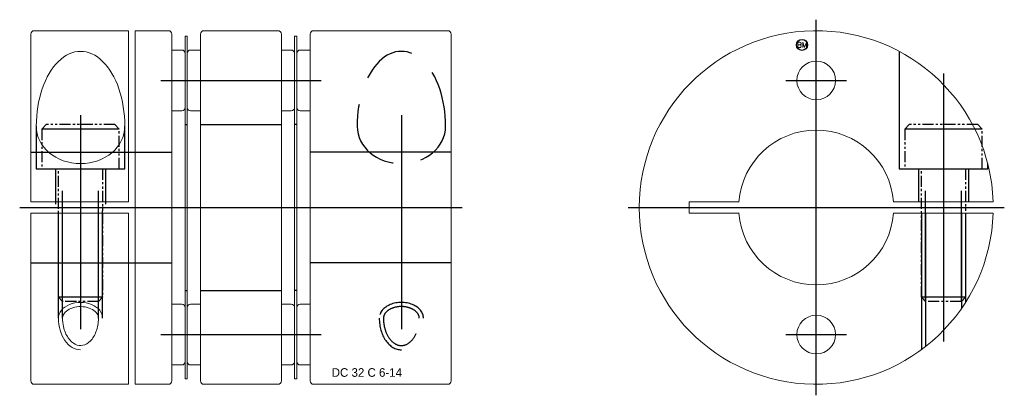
# Model space of a CAD drawing. Extents: x -13.8 to 75.2, y -17 to 17.
import ezdxf
from ezdxf.enums import TextEntityAlignment as Align

# ---------------------------------------------------------------- set-up
doc = ezdxf.new("R2010")
doc.units = 0
doc.header["$LTSCALE"] = 8
for name, pattern in [('CENTER', [50.8, 31.75, -6.35, 6.35, -6.35]), ('HIDDEN', [9.525, 6.35, -3.175]), ('PHANTOM', [2.5, 1.25, -0.25, 0.25, -0.25, 0.25, -0.25])]:
    doc.linetypes.add(name, pattern=pattern)
doc.layers.get('0').update_dxf_attribs({"linetype": 'CONTINUOUS', "lineweight": 18})
for name, color, linetype in [('BOM', 6, 'CONTINUOUS'), ('CENTER', 1, 'CENTER'), ('HIDDEN', 2, 'HIDDEN'), ('PHANTOM', 6, 'PHANTOM')]:
    doc.layers.add(name, color=color, linetype=linetype)
doc.layers.add('THIN', color=3, linetype='CONTINUOUS', lineweight=5)
doc.styles.add('ADESK1', font='romans')

# ---------------------------------------------------------------- blocks, each defined once
blk = doc.blocks.new('MCLBM2')
blk.add_circle((0, 0), 0.5)
at = {"style": 'ADESK1'}
blk.add_text('BM', height=0.5, dxfattribs=at).set_placement((0, 0), align=Align.MIDDLE)
at = {"style": 'ADESK1', "flags": 1}
for tag, p in [('NAME', (0, -1)), ('ENAME', (0, -2)), ('SPEC', (0, -3)), ('MATERIAL', (0, -4)), ('QTY', (0, -5)), ('WEIGHT', (0, -6)), ('PRICE', (0, -7)), ('REMARK', (0, -8)), ('USER1', (0, -9)), ('USER2', (0, -10)), ('USER3', (0, -11)), ('USER4', (0, -12)), ('USER5', (0, -13)), ('USER6', (0, -14))]:
    blk.add_attdef(tag, p, '', height=0.5, dxfattribs=at)

msp = doc.modelspace()

# ---------------------------------------------------------------- linework, layer by layer
for p, q in [((-12.75, 15.7), (-12.75, 0.51)), ((-12.45, 16), (-3.9, 16)), ((-3.9, 16), (-3.9, 0.51)), ((-3.3, 16), (-3.3, -16)), ((-0.3, 16), (-3.3, 16)), ((0, 15.7), (0, -15.7)), ((1.2, 15.5), (1.4, 15.5)), ((1.2, -15.5), (1.2, 15.5)), ((1.4, 15.5), (1.4, -15.5)), ((2.6, 15.7), (2.6, -15.7)), ((9.6, 16), (2.9, 16)), ((9.9, -15.7), (9.9, 15.7)), ((12.5, 15.7), (12.5, -15.7)), ((24.95, 16), (12.8, 16)), ((25.25, -15.7), (25.25, 15.7)), ((0, 14.25), (0.9, 14.25)), ((0, 8.75), (0, 14.25)), ((9.9, 14.25), (10.8, 14.25)), ((9.9, 8.75), (9.9, 14.25)), ((1.2, 13.95), (1.2, 9.05)), ((11.1, 13.95), (11.1, 9.05)), ((0.9, 8.75), (0, 8.75)), ((10.8, 8.75), (9.9, 8.75)), ((-12.75, 0.51), (-3.9, 0.51)), ((74.242, 0.51), (65.231, 0.51)), ((-12.75, -0.51), (-3.9, -0.51)), ((-12.75, -15.7), (-12.75, -0.51)), ((-3.9, -16), (-3.9, -0.51)), ((65.231, -0.51), (74.242, -0.51)), ((1.7, -8.75), (2.6, -8.75)), ((2.6, -8.75), (2.6, -14.25)), ((11.6, -8.75), (12.5, -8.75)), ((12.5, -8.75), (12.5, -14.25)), ((1.4, -13.95), (1.4, -9.05)), ((11.3, -13.95), (11.3, -9.05)), ((2.6, -14.25), (1.7, -14.25)), ((12.5, -14.25), (11.6, -14.25)), ((-12.45, -16), (-3.9, -16)), ((-0.3, -16), (-3.3, -16)), ((1.4, -15.5), (1.2, -15.5)), ((2.9, -16), (9.6, -16)), ((12.8, -16), (24.95, -16))]:
    msp.add_line(p, q)
at = {"extrusion": (1.22461e-16, -2.99932e-32, -1)}
for p, q in [((11.3, 15.5), (11.1, 15.5)), ((11.1, 15.5), (11.1, -15.5)), ((11.3, -15.5), (11.3, 15.5)), ((2.6, 14.25), (1.7, 14.25)), ((2.6, 8.75), (2.6, 14.25)), ((12.5, 14.25), (11.6, 14.25)), ((12.5, 8.75), (12.5, 14.25)), ((1.4, 13.95), (1.4, 9.05)), ((11.3, 13.95), (11.3, 9.05)), ((1.7, 8.75), (2.6, 8.75)), ((11.6, 8.75), (12.5, 8.75)), ((10.8, -8.75), (9.9, -8.75)), ((9.9, -8.75), (9.9, -14.25)), ((11.1, -13.95), (11.1, -9.05)), ((9.9, -14.25), (10.8, -14.25)), ((11.1, -15.5), (11.3, -15.5))]:
    msp.add_line(p, q, dxfattribs=at)
at = {"extrusion": (-2.99932e-32, -1.22461e-16, -1)}
for p, q in [((0.9, -8.75), (0, -8.75)), ((0, -8.75), (0, -14.25)), ((1.2, -13.95), (1.2, -9.05)), ((0, -14.25), (0.9, -14.25))]:
    msp.add_line(p, q, dxfattribs=at)
msp.add_lwpolyline([(51.269, 0.51), (46.75, 0.51), (46.75, -0.51), (51.269, -0.51)])
for centre in [(58.25, 11.5), (58.25, -11.5)]:
    msp.add_circle(centre, 1.75)
for centre, radius, start, end in [((-12.45, 15.7), 0.3, 90, 180), ((-0.3, 15.7), 0.3, 0, 90), ((2.9, 15.7), 0.3, 90, 180), ((9.6, 15.7), 0.3, 0, 90), ((12.8, 15.7), 0.3, 90, 180), ((24.95, 15.7), 0.3, 0, 90), ((58.25, 0), 16, 1.82661, 358.17339), ((0.9, 13.95), 0.3, 0, 90), ((10.8, 13.95), 0.3, 0, 90), ((0.9, 9.05), 0.3, 270, 0), ((10.8, 9.05), 0.3, 270, 0), ((58.25, 0), 7, 4.17811, 175.82189), ((58.25, 0), 7, 184.17811, 355.82189), ((1.7, -9.05), 0.3, 90, 180), ((11.6, -9.05), 0.3, 90, 180), ((1.7, -13.95), 0.3, 180, 270), ((11.6, -13.95), 0.3, 180, 270), ((-12.45, -15.7), 0.3, 180, 270), ((-0.3, -15.7), 0.3, 270, 0), ((2.9, -15.7), 0.3, 180, 270), ((9.6, -15.7), 0.3, 270, 0), ((12.8, -15.7), 0.3, 180, 270), ((24.95, -15.7), 0.3, 270, 0)]:
    msp.add_arc(centre, radius, start, end)
at = {"extrusion": (1.22461e-16, -2.99932e-32, -1)}
for centre, start, end in [((-1.7, 13.95), 0, 90), ((-11.6, 13.95), 0, 90), ((-1.7, 9.05), 270, 0), ((-11.6, 9.05), 270, 0), ((-10.8, -9.05), 90, 180), ((-10.8, -13.95), 180, 270)]:
    msp.add_arc(centre, 0.3, start, end, dxfattribs=at)
at = {"extrusion": (-2.99932e-32, -1.22461e-16, -1)}
for centre, start, end in [((-0.9, -9.05), 90, 180), ((-0.9, -13.95), 180, 270)]:
    msp.add_arc(centre, 0.3, start, end, dxfattribs=at)
at = {"ltscale": 0.1}
for major_axis, ratio, start_param, end_param in [((0, 6.776), 0.59028, 4.712389, 7.853982), ((4, 0), 0.847056, 3.141593, 6.283185)]:
    msp.add_ellipse((-8.25, 7.357), major_axis=major_axis, ratio=ratio, start_param=start_param, end_param=end_param, dxfattribs=at)
for points, knots in [([(-6.629, -10.017), (-6.629, -9.884), (-6.669, -9.749), (-6.848, -9.48), (-6.989, -9.347), (-7.359, -9.13), (-7.587, -9.047), (-8.079, -8.959), (-8.341, -8.955), (-8.839, -9.026), (-9.073, -9.102), (-9.461, -9.308), (-9.612, -9.438), (-9.812, -9.707), (-9.861, -9.843), (-9.871, -9.989), (-9.871, -10.003), (-9.871, -10.017)], [0, 0, 0, 0, 0.442228, 0.442228, 0.884456, 0.884456, 1.326684, 1.326684, 1.768912, 1.768912, 2.21114, 2.21114, 2.653368, 2.653368, 3.095595, 3.095595, 3.141593, 3.141593, 3.141593, 3.141593]), ([(-9.871, -10.017), (-9.871, -10.275), (-9.844, -10.534), (-9.707, -11.166), (-9.559, -11.519), (-9.182, -12.073), (-8.956, -12.271), (-8.498, -12.493), (-8.268, -12.522), (-7.808, -12.425), (-7.574, -12.296), (-7.149, -11.864), (-6.962, -11.563), (-6.703, -10.852), (-6.631, -10.446), (-6.629, -10.03), (-6.629, -10.024), (-6.629, -10.017)], [1.570796, 1.570796, 1.570796, 1.570796, 1.869927, 1.869927, 2.342335, 2.342335, 2.814744, 2.814744, 3.287152, 3.287152, 3.759561, 3.759561, 4.23197, 4.23197, 4.704378, 4.704378, 4.712389, 4.712389, 4.712389, 4.712389])]:
    msp.add_open_spline(points, degree=3, knots=knots, dxfattribs=at)
at = {"layer": 'CENTER'}
for p, q in [((58.25, -17), (58.25, 17)), ((58.25, 8.75), (58.25, 14.25)), ((69.75, 12.124), (69.75, -12.124)), ((-1, 11.5), (13.5, 11.5)), ((55.5, 11.5), (61, 11.5)), ((-8.25, 8.357), (-8.25, -11.017)), ((20.75, 8.357), (20.75, -11.017)), ((-13.75, 0), (26.25, 0)), ((41.25, 0), (75.25, 0)), ((58.25, -14.25), (58.25, -8.75)), ((55.5, -11.5), (61, -11.5))]:
    msp.add_line(p, q, dxfattribs=at)
at = {"layer": 'CENTER', "extrusion": (-2.99932e-32, -1.22461e-16, -1)}
msp.add_line((-1, -11.5), (13.5, -11.5), dxfattribs=at)
at = {"layer": 'HIDDEN'}
for p, q in [((-12.25, 7.357), (-12.25, 3.5)), ((-4.25, 3.5), (-4.25, 7.357)), ((1.2, 7.5), (1.4, 7.5)), ((2.6, 7.5), (9.9, 7.5)), ((11.3, 7.5), (11.1, 7.5)), ((-12.75, 5), (0, 5)), ((25.25, 5), (12.5, 5)), ((-12.25, 3.5), (-4.25, 3.5)), ((-10.5, 3.5), (-10.5, 0.3)), ((-6, 3.5), (-6, 0.3)), ((67.5, 3.5), (67.5, 0.51)), ((72, 3.5), (72, 0.51)), ((-10.25, -10.017), (-10.25, -0.3)), ((-9.871, -10.017), (-9.871, -0.3)), ((-6.629, -10.017), (-6.629, -0.3)), ((-6.25, -10.017), (-6.25, -0.3)), ((67.75, -0.51), (67.75, -12.874)), ((68.129, -0.51), (68.129, -12.586)), ((71.371, -0.51), (71.371, -9.156)), ((71.75, -0.51), (71.75, -8.588))]:
    msp.add_line(p, q, dxfattribs=at)
at = {"layer": 'HIDDEN', "extrusion": (-2.99932e-32, -1.22461e-16, -1)}
for p, q in [((-12.75, -5), (0, -5)), ((25.25, -5), (12.5, -5)), ((1.2, -7.5), (1.4, -7.5)), ((2.6, -7.5), (9.9, -7.5)), ((11.3, -7.5), (11.1, -7.5))]:
    msp.add_line(p, q, dxfattribs=at)
at = {"layer": 'HIDDEN'}
msp.add_lwpolyline([(65.75, 14.133), (65.75, 3.5), (73.75, 3.5), (73.75, 3.969)], dxfattribs=at)
at = {"layer": 'HIDDEN', "ltscale": 0.1}
for centre, major_axis, ratio, start_param, end_param in [((20.75, 7.357), (0, 6.776), 0.59028, 4.712389, 7.853982), ((20.75, 7.357), (4, 0), 0.847056, 3.141593, 6.283185), ((20.75, -10.017), (2, 0), 0.714435, 0, 3.141593), ((20.75, -10.017), (0, 2.858), 0.699854, 1.570796, 3.141593)]:
    msp.add_ellipse(centre, major_axis=major_axis, ratio=ratio, start_param=start_param, end_param=end_param, dxfattribs=at)
for points, knots in [([(22.371, -10.017), (22.371, -9.884), (22.331, -9.749), (22.152, -9.48), (22.011, -9.347), (21.641, -9.13), (21.413, -9.047), (20.921, -8.959), (20.659, -8.955), (20.161, -9.026), (19.927, -9.102), (19.539, -9.308), (19.388, -9.438), (19.188, -9.707), (19.139, -9.843), (19.129, -9.989), (19.129, -10.003), (19.129, -10.017)], [0, 0, 0, 0, 0.442228, 0.442228, 0.884456, 0.884456, 1.326684, 1.326684, 1.768912, 1.768912, 2.21114, 2.21114, 2.653368, 2.653368, 3.095595, 3.095595, 3.141593, 3.141593, 3.141593, 3.141593]), ([(19.129, -10.017), (19.129, -10.275), (19.156, -10.534), (19.293, -11.166), (19.441, -11.519), (19.818, -12.073), (20.044, -12.271), (20.502, -12.493), (20.732, -12.522), (21.192, -12.425), (21.426, -12.296), (21.851, -11.864), (22.038, -11.563), (22.297, -10.852), (22.369, -10.446), (22.371, -10.03), (22.371, -10.024), (22.371, -10.017)], [1.570796, 1.570796, 1.570796, 1.570796, 1.869927, 1.869927, 2.342335, 2.342335, 2.814744, 2.814744, 3.287152, 3.287152, 3.759561, 3.759561, 4.23197, 4.23197, 4.704378, 4.704378, 4.712389, 4.712389, 4.712389, 4.712389])]:
    msp.add_open_spline(points, degree=3, knots=knots, dxfattribs=at)
at = {"layer": 'PHANTOM'}
for p, q in [((-4.75, 7.1), (-11.75, 7.1)), ((73.25, 7.1), (66.25, 7.1)), ((-9.871, -8.5), (-9.871, 3.5)), ((-6.629, -8.5), (-6.629, 3.5)), ((68.129, -8.5), (68.129, 3.5)), ((71.371, -8.5), (71.371, 3.5)), ((-6.25, -8.121), (-10.25, -8.121)), ((71.75, -8.121), (67.75, -8.121))]:
    msp.add_line(p, q, dxfattribs=at)
at = {"layer": 'PHANTOM', "ltscale": 0.1}
for points in [[(-4.75, 3.5), (-4.75, 7.1), (-5.15, 7.5), (-11.35, 7.5), (-11.75, 7.1), (-11.75, 3.5)], [(73.25, 3.5), (73.25, 7.1), (72.85, 7.5), (66.65, 7.5), (66.25, 7.1), (66.25, 3.5)]]:
    msp.add_lwpolyline(points, close=True, dxfattribs=at)
for points in [[(-6.25, 3.5), (-6.25, -8.121), (-6.629, -8.5), (-9.871, -8.5), (-10.25, -8.121), (-10.25, 3.5)], [(71.75, 3.5), (71.75, -8.121), (71.371, -8.5), (68.129, -8.5), (67.75, -8.121), (67.75, 3.5)]]:
    msp.add_lwpolyline(points, dxfattribs=at)
at = {"layer": 'THIN', "ltscale": 0.1}
for major_axis, ratio, start_param in [((2, 0), 0.714435, 0), ((0, 2.858), 0.699854, 1.570796)]:
    msp.add_ellipse((-8.25, -10.017), major_axis=major_axis, ratio=ratio, start_param=start_param, end_param=3.141593, dxfattribs=at)

# ---------------------------------------------------------------- block references
at = {"layer": 'BOM'}
msp.add_blockref('MCLBM2', (56.97, 14.72), dxfattribs=at)

# ---------------------------------------------------------------- texts
at = {"ltscale": 0.6, "insert": (14.453, -14.544), "char_height": 0.7776, "attachment_point": 1}
msp.add_mtext('DC 32 C 6-14', dxfattribs=at)

doc.saveas('drawing.dxf')
